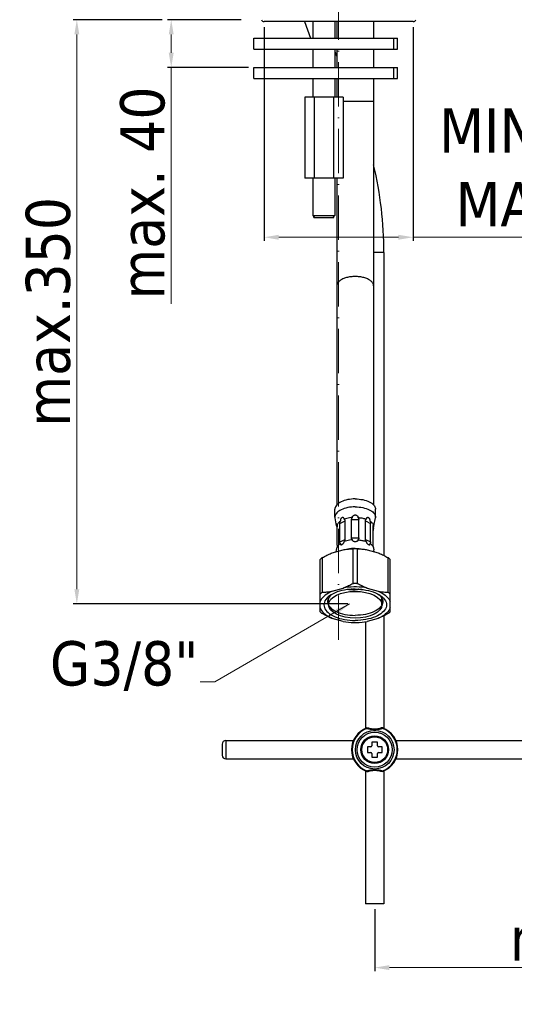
# Model space of a CAD drawing. Header units: millimetres. Extents: x 768 to 1037, y 23 to 506.
# Tile 1 of 3: x 768 to 903, y 23 to 290. Entities that reach past the tile are written whole.
import ezdxf

# ---------------------------------------------------------------- set-up
doc = ezdxf.new("R2010")
doc.units = ezdxf.units.MM
doc.linetypes.add('ACAD_ISO10W100', pattern=[18, 12, -3, 0, -3])
doc.layers.add('02___PRT_ALL_AXES', color=7, linetype='Continuous')
doc.layers.add('3_ALL_AXES', color=7, linetype='Continuous')
doc.layers.add('ASSE', color=1, linetype='ACAD_ISO10W100', lineweight=13)
doc.layers.add('COSTRUZIONE', color=4, linetype='Continuous', lineweight=13)
doc.styles.get("Standard").update_dxf_attribs({"font": 'tahoma.ttf'})
doc.dimstyles.new('ISO-25', dxfattribs={"dimtxt": 12, "dimasz": 4, "dimexe": 1, "dimexo": 1.5, "dimgap": 1.5, "dimtad": 1, "dimdec": 0, "dimtxsty": 'Standard', "dimcen": 2.5, "dimclrd": 7, "dimclre": 7, "dimclrt": 7, "dimadec": 0, "dimazin": 0, "dimtfac": 1, "dimtdec": 0, "dimtmove": 0, "dimatfit": 3, "dimfxl": 1, "dimlwd": 13, "dimarcsym": 0})

# ---------------------------------------------------------------- blocks, each defined once
blk = doc.blocks.new('*D14')
at = {"layer": 'COSTRUZIONE', "color": 7, "lineweight": -2, "transparency": 16777216}
for p, q in [((828.37, 290.46), (808.42, 290.46)), ((830.37, 277.46), (808.42, 277.46))]:
    blk.add_line(p, q, dxfattribs=at)
at = {"layer": 'COSTRUZIONE', "color": 7, "lineweight": 13, "transparency": 16777216}
for p, q in [((809.42, 286.46), (809.42, 281.46)), ((809.42, 277.46), (809.42, 213.35))]:
    blk.add_line(p, q, dxfattribs=at)
at = {"layer": 'COSTRUZIONE', "color": 7, "transparency": 16777216}
for points in [[(808.75, 286.46), (810.08, 286.46), (809.42, 290.46)], [(808.75, 281.46), (810.08, 281.46), (809.42, 277.46)]]:
    blk.add_solid(points, dxfattribs=at)
at = {"layer": 'Defpoints', "color": 0, "transparency": 16777216}
for p in [(829.87, 290.46), (809.42, 277.46), (831.87, 277.46)]:
    blk.add_point(p, dxfattribs=at)
at = {"layer": 'COSTRUZIONE', "color": 7, "transparency": 16777216, "insert": (801.67, 243.4), "char_height": 12, "attachment_point": 5, "rotation": 90}
blk.add_mtext('max. 40', dxfattribs=at)
blk = doc.blocks.new('*D10')
at = {"layer": 'COSTRUZIONE', "color": 7, "lineweight": -2, "transparency": 16777216}
for p, q in [((806.92, 290.46), (782.79, 290.46)), ((857.36, 131.83), (782.79, 131.83))]:
    blk.add_line(p, q, dxfattribs=at)
at = {"layer": 'COSTRUZIONE', "color": 7, "lineweight": 13, "transparency": 16777216}
blk.add_line((783.79, 286.46), (783.79, 135.83), dxfattribs=at)
at = {"layer": 'COSTRUZIONE', "color": 7, "transparency": 16777216}
for points in [[(783.12, 286.46), (784.46, 286.46), (783.79, 290.46)], [(783.12, 135.83), (784.46, 135.83), (783.79, 131.83)]]:
    blk.add_solid(points, dxfattribs=at)
at = {"layer": 'Defpoints', "color": 0, "transparency": 16777216}
for p in [(808.42, 290.46), (783.79, 131.83), (858.86, 131.83)]:
    blk.add_point(p, dxfattribs=at)
at = {"layer": 'COSTRUZIONE', "color": 7, "transparency": 16777216, "insert": (776.04, 211.14), "char_height": 12, "attachment_point": 5, "rotation": 90}
blk.add_mtext('max.350', dxfattribs=at)
blk = doc.blocks.new('*D18')
at = {"layer": 'COSTRUZIONE', "color": 7, "lineweight": -2, "transparency": 16777216}
for p, q in [((1004.87, 54.44), (1004.87, 32.1)), ((864.67, 48.94), (864.67, 32.1))]:
    blk.add_line(p, q, dxfattribs=at)
at = {"layer": 'COSTRUZIONE', "color": 7, "lineweight": 13, "transparency": 16777216}
blk.add_line((868.67, 33.1), (1000.87, 33.1), dxfattribs=at)
at = {"layer": 'COSTRUZIONE', "color": 7, "transparency": 16777216}
for points in [[(868.67, 33.77), (868.67, 32.43), (864.67, 33.1)], [(1000.87, 33.77), (1000.87, 32.43), (1004.87, 33.1)]]:
    blk.add_solid(points, dxfattribs=at)
at = {"layer": 'Defpoints', "color": 0, "transparency": 16777216}
for p in [(1004.87, 55.94), (864.67, 50.44), (1004.87, 33.1)]:
    blk.add_point(p, dxfattribs=at)
at = {"layer": 'COSTRUZIONE', "color": 7, "transparency": 16777216, "insert": (934.77, 40.87), "char_height": 12, "attachment_point": 5}
blk.add_mtext('max. 180', dxfattribs=at)
blk = doc.blocks.new('*D20')
at = {"layer": 'COSTRUZIONE', "color": 7, "lineweight": -2, "transparency": 16777216}
for p, q in [((834.62, 288.46), (834.62, 230.39)), ((875.12, 288.46), (875.12, 230.39))]:
    blk.add_line(p, q, dxfattribs=at)
at = {"layer": 'COSTRUZIONE', "color": 7, "lineweight": 13, "transparency": 16777216}
for p, q in [((838.62, 231.39), (871.12, 231.39)), ((875.12, 231.39), (963.79, 231.39))]:
    blk.add_line(p, q, dxfattribs=at)
at = {"layer": 'COSTRUZIONE', "color": 7, "transparency": 16777216}
for points in [[(838.62, 232.06), (838.62, 230.72), (834.62, 231.39)], [(871.12, 232.06), (871.12, 230.72), (875.12, 231.39)]]:
    blk.add_solid(points, dxfattribs=at)
at = {"layer": 'Defpoints', "color": 0, "transparency": 16777216}
for p in [(834.62, 289.96), (875.12, 289.96), (875.12, 231.39)]:
    blk.add_point(p, dxfattribs=at)
at = {"layer": 'COSTRUZIONE', "color": 7, "transparency": 16777216, "insert": (921.46, 250.1), "char_height": 12, "attachment_point": 5}
blk.add_mtext('MIN. Ø33,5\\PMAX. Ø37', dxfattribs=at)

msp = doc.modelspace()

# ---------------------------------------------------------------- linework, layer by layer
at = {"color": 7, "linetype": 'Continuous'}
for p, q in [((845.6, 289.96), (847.24, 285.46)), ((854.37, 289.96), (854.37, 285.46)), ((864.37, 289.96), (864.37, 285.46)), ((853.87, 281.86), (854.37, 280.48)), ((854.37, 282.46), (854.37, 277.46)), ((864.37, 282.46), (864.37, 277.46)), ((854.37, 274.46), (854.37, 269.46)), ((864.37, 274.46), (864.37, 158.74)), ((845.68, 269.46), (845.68, 247.46)), ((856.07, 269.46), (845.68, 269.46)), ((848.27, 269.46), (848.27, 247.46)), ((853.47, 269.46), (853.47, 247.46)), ((856.07, 269.46), (856.07, 247.46)), ((864.37, 268.22), (856.07, 268.22)), ((856.07, 247.46), (845.68, 247.46)), ((854.37, 247.46), (854.37, 158.74)), ((848.37, 236.76), (847.87, 237.26)), ((847.87, 237.26), (853.87, 237.26)), ((848.17, 236.76), (848.17, 236.96)), ((848.17, 236.76), (853.57, 236.76)), ((853.37, 236.76), (853.87, 237.26)), ((853.57, 236.76), (853.57, 236.96)), ((867.17, 227.25), (864.37, 227.25)), ((867.17, 227.25), (867.17, 145)), ((854.41, 152.54), (854.43, 152.46)), ((854.47, 147.79), (854.47, 152.81)), ((855.2, 153.69), (856.61, 154.4)), ((855.2, 148.67), (855.2, 153.69)), ((855.34, 154.4), (855.35, 154.32)), ((856.61, 149.37), (856.61, 154.4)), ((858.38, 149.74), (858.38, 154.76)), ((858.38, 154.76), (860.37, 154.76)), ((860.37, 149.74), (860.37, 154.76)), ((862.13, 149.37), (862.13, 154.4)), ((862.13, 154.4), (863.54, 153.69)), ((862.36, 154.92), (862.35, 154.84)), ((863.54, 148.67), (863.54, 153.69)), ((864.27, 147.79), (864.27, 152.81)), ((864.42, 152.96), (864.44, 153.05)), ((858.38, 149.74), (860.37, 149.74)), ((854.4, 146.99), (854.41, 147.07)), ((854.41, 147.07), (854.43, 147.14)), ((854.5, 147.34), (854.43, 147.14)), ((854.61, 147.53), (854.5, 147.34)), ((855.2, 148.67), (856.61, 149.37)), ((856.39, 148.71), (856.4, 148.78)), ((862.13, 149.37), (863.54, 148.67)), ((863.4, 148.19), (863.39, 148.26)), ((864.27, 147.27), (864.32, 147.14)), ((850.45, 135.02), (850.45, 144.42)), ((853.15, 145.7), (856.09, 146.54)), ((858.79, 137.43), (858.79, 146.82)), ((859.95, 137.43), (859.95, 146.82)), ((862.65, 146.54), (865.59, 145.7)), ((864.4, 146.73), (864.42, 146.64)), ((864.42, 146.64), (864.44, 146.56)), ((868.29, 135.02), (868.29, 144.42)), ((849.87, 129.71), (849.87, 143.91)), ((868.87, 129.71), (868.87, 143.91)), ((853.15, 135.3), (856.09, 136.15)), ((862.65, 136.15), (865.59, 135.3)), ((852.12, 131.61), (852.12, 133.43)), ((866.62, 131.61), (866.62, 133.43)), ((850.25, 130.04), (850.51, 129.7)), ((867.17, 128.62), (867.17, 98.04)), ((868.5, 130.04), (868.23, 129.7)), ((856.09, 127.08), (853.15, 127.92)), ((862.17, 126.99), (862.17, 98.04)), ((865.59, 127.92), (862.65, 127.08)), ((860.11, 96.6), (860.11, 96.6)), ((862.56, 98.04), (862.51, 98.17)), ((866.78, 98.04), (866.83, 98.17)), ((869.23, 96.6), (869.23, 96.6)), ((823.23, 93.76), (823.23, 90.76)), ((824.23, 94.76), (824.23, 89.76)), ((824.23, 94.76), (858.89, 94.76)), ((865.42, 94.27), (863.92, 94.27)), ((863.92, 94.27), (863.92, 93.32)), ((865.42, 93.32), (865.42, 94.27)), ((870.45, 94.76), (961.37, 94.76)), ((863.62, 93.02), (862.67, 93.02)), ((862.67, 93.02), (862.67, 91.52)), ((862.67, 91.52), (863.62, 91.52)), ((863.92, 91.22), (863.92, 90.27)), ((865.42, 90.27), (865.42, 91.22)), ((866.67, 93.02), (865.72, 93.02)), ((865.72, 91.52), (866.67, 91.52)), ((866.67, 91.52), (866.67, 93.02)), ((824.23, 89.76), (858.9, 89.76)), ((863.92, 90.27), (865.42, 90.27)), ((870.44, 89.76), (961.37, 89.76)), ((860.11, 87.93), (860.11, 87.93)), ((862.17, 86.49), (862.17, 50.44)), ((862.56, 86.5), (862.51, 86.36)), ((866.78, 86.5), (866.83, 86.36)), ((867.17, 86.49), (867.17, 50.44)), ((869.23, 87.93), (869.23, 87.93)), ((867.17, 50.44), (862.17, 50.44))]:
    msp.add_line(p, q, dxfattribs=at)
for points in [[(859.37, 220.72), (859.06, 220.71), (858.76, 220.7), (858.45, 220.67), (858.15, 220.64), (857.86, 220.6), (857.57, 220.55), (857.28, 220.49), (857.01, 220.42), (856.74, 220.34), (856.48, 220.26), (856.24, 220.16), (856, 220.06), (855.78, 219.96), (855.58, 219.84), (855.38, 219.72), (855.2, 219.6), (855.04, 219.47), (854.9, 219.33), (854.77, 219.19), (854.66, 219.05), (854.56, 218.9), (854.49, 218.75), (854.43, 218.6), (854.39, 218.45), (854.38, 218.29), (854.37, 218.22)], [(864.37, 218.22), (864.37, 218.29), (864.35, 218.45), (864.31, 218.6), (864.26, 218.75), (864.18, 218.9), (864.09, 219.05), (863.98, 219.19), (863.85, 219.33), (863.7, 219.47), (863.54, 219.6), (863.36, 219.72), (863.17, 219.84), (862.96, 219.96), (862.74, 220.06), (862.51, 220.16), (862.26, 220.26), (862, 220.34), (861.74, 220.42), (861.46, 220.49), (861.18, 220.55), (860.89, 220.6), (860.59, 220.64), (860.29, 220.67), (859.99, 220.7), (859.68, 220.71), (859.37, 220.72)], [(856.4, 154.84), (856.39, 154.92), (856.37, 155), (856.35, 155.06), (856.31, 155.13), (856.26, 155.18), (856.21, 155.23), (856.14, 155.26), (856.07, 155.29), (856, 155.3), (855.92, 155.29), (855.83, 155.28), (855.75, 155.24), (855.68, 155.2), (855.61, 155.14), (855.54, 155.07), (855.49, 154.99), (855.44, 154.91), (855.4, 154.82), (855.37, 154.74), (855.35, 154.65), (855.34, 154.56), (855.34, 154.48), (855.34, 154.4)], [(858.63, 155.3), (858.23, 155.27), (857.84, 155.21), (857.46, 155.14), (857.09, 155.06), (856.73, 154.96), (856.4, 154.84)], [(858.38, 154.76), (858.39, 154.86), (858.41, 154.96), (858.44, 155.05), (858.49, 155.14), (858.56, 155.22), (858.63, 155.3)], [(858.63, 155.3), (858.63, 155.39), (858.64, 155.47), (858.66, 155.55), (858.7, 155.63), (858.75, 155.71), (858.81, 155.78), (858.89, 155.84), (858.97, 155.89), (859.06, 155.93), (859.16, 155.97), (859.26, 155.99), (859.37, 155.99)], [(859.37, 155.99), (859.46, 155.99), (859.55, 155.97), (859.63, 155.95), (859.71, 155.93), (859.78, 155.89), (859.85, 155.85), (859.91, 155.8), (859.96, 155.75), (860.01, 155.69), (860.05, 155.63), (860.08, 155.56), (860.1, 155.5), (860.11, 155.44), (860.11, 155.37), (860.11, 155.3)], [(860.11, 155.3), (860.19, 155.22), (860.25, 155.13), (860.3, 155.04), (860.34, 154.95), (860.36, 154.86), (860.37, 154.76)], [(860.11, 155.3), (860.38, 155.28), (860.64, 155.25), (860.9, 155.21), (861.16, 155.17), (861.41, 155.11), (861.66, 155.06), (861.89, 154.99), (862.13, 154.92), (862.35, 154.84)], [(863.39, 154.32), (863.4, 154.4), (863.41, 154.48), (863.4, 154.56), (863.39, 154.65), (863.37, 154.74), (863.34, 154.82), (863.31, 154.91), (863.26, 154.99), (863.2, 155.07), (863.14, 155.14), (863.07, 155.2), (862.99, 155.24), (862.91, 155.28), (862.83, 155.29), (862.75, 155.3), (862.67, 155.29), (862.6, 155.26), (862.54, 155.23), (862.48, 155.18), (862.44, 155.13), (862.4, 155.06), (862.37, 155), (862.36, 154.92)], [(854.43, 153.2), (854.41, 153.28), (854.4, 153.34), (854.38, 153.4), (854.36, 153.45), (854.34, 153.5), (854.33, 153.53), (854.31, 153.55), (854.29, 153.55), (854.28, 153.54), (854.27, 153.52), (854.26, 153.48), (854.26, 153.44), (854.26, 153.37), (854.27, 153.3), (854.28, 153.22), (854.29, 153.14), (854.31, 153.05)], [(854.31, 153.05), (854.33, 152.96), (854.34, 152.87)], [(854.34, 152.87), (854.38, 152.69), (854.4, 152.61), (854.41, 152.54)], [(855.35, 154.32), (855.13, 154.15), (854.92, 153.97), (854.75, 153.79), (854.61, 153.6), (854.5, 153.4), (854.43, 153.2)], [(854.43, 153.2), (854.44, 153.16), (854.45, 153.11), (854.46, 153.05), (854.47, 152.98), (854.47, 152.9), (854.47, 152.81)], [(854.47, 151.81), (854.47, 151.92), (854.47, 152.02), (854.46, 152.13), (854.45, 152.24), (854.44, 152.35), (854.43, 152.46)], [(855.2, 153.69), (855.21, 153.79), (855.22, 153.9), (855.24, 154), (855.27, 154.11), (855.31, 154.21), (855.35, 154.32)], [(856.4, 154.84), (856.46, 154.79), (856.51, 154.73), (856.56, 154.66), (856.59, 154.58), (856.6, 154.49), (856.61, 154.4)], [(862.13, 154.4), (862.14, 154.49), (862.16, 154.58), (862.19, 154.66), (862.23, 154.73), (862.28, 154.79), (862.35, 154.84)], [(863.39, 154.32), (863.44, 154.21), (863.48, 154.1), (863.5, 154), (863.52, 153.89), (863.54, 153.79), (863.54, 153.69)], [(863.39, 154.32), (863.55, 154.21), (863.69, 154.09), (863.82, 153.97), (863.94, 153.85), (864.04, 153.73), (864.13, 153.6), (864.21, 153.47), (864.27, 153.33), (864.32, 153.2)], [(864.27, 152.81), (864.27, 152.9), (864.28, 152.98), (864.29, 153.06), (864.29, 153.12), (864.31, 153.16), (864.32, 153.2)], [(864.32, 152.46), (864.31, 152.35), (864.29, 152.23), (864.29, 152.12), (864.28, 152.02), (864.27, 151.91), (864.27, 151.81)], [(864.44, 153.05), (864.45, 153.14), (864.47, 153.22), (864.48, 153.3), (864.49, 153.37), (864.49, 153.44), (864.49, 153.48), (864.48, 153.52), (864.47, 153.54), (864.45, 153.55), (864.44, 153.55), (864.42, 153.53), (864.4, 153.5), (864.38, 153.45), (864.36, 153.4), (864.35, 153.34), (864.33, 153.28), (864.32, 153.2)], [(864.32, 152.46), (864.33, 152.54), (864.35, 152.61)], [(864.35, 152.61), (864.38, 152.78), (864.4, 152.87), (864.42, 152.96)], [(858.63, 149.24), (858.56, 149.31), (858.5, 149.38), (858.45, 149.46), (858.41, 149.55), (858.39, 149.64), (858.38, 149.74)], [(860.37, 149.74), (860.36, 149.64), (860.34, 149.55), (860.3, 149.47), (860.25, 149.39), (860.19, 149.31), (860.11, 149.24)], [(854.47, 147.79), (854.47, 147.68), (854.47, 147.58), (854.46, 147.47), (854.45, 147.36), (854.44, 147.25), (854.43, 147.14)], [(855.35, 148.26), (855.13, 148.09), (854.92, 147.91), (854.75, 147.73), (854.61, 147.53)], [(855.35, 148.26), (855.31, 148.3), (855.27, 148.36), (855.24, 148.42), (855.22, 148.49), (855.21, 148.58), (855.2, 148.67)], [(855.35, 148.26), (855.34, 148.19), (855.34, 148.12), (855.34, 148.07), (855.35, 148.02), (855.37, 147.97), (855.4, 147.94), (855.44, 147.92), (855.49, 147.91), (855.54, 147.91), (855.61, 147.92), (855.68, 147.94), (855.76, 147.97), (855.83, 148.02), (855.92, 148.07), (856, 148.13), (856.07, 148.2), (856.14, 148.27), (856.21, 148.35), (856.26, 148.42), (856.31, 148.5), (856.35, 148.57), (856.37, 148.64), (856.39, 148.71)], [(856.61, 149.37), (856.6, 149.27), (856.59, 149.17), (856.56, 149.08), (856.51, 148.98), (856.46, 148.88), (856.4, 148.78)], [(858.63, 149.24), (858.23, 149.2), (857.84, 149.15), (857.46, 149.08), (857.09, 148.99), (856.73, 148.89), (856.4, 148.78)], [(859.37, 148.72), (859.26, 148.73), (859.15, 148.74), (859.06, 148.76), (858.96, 148.79), (858.88, 148.83), (858.81, 148.88), (858.75, 148.93), (858.7, 148.99), (858.66, 149.05), (858.64, 149.11), (858.63, 149.17), (858.63, 149.24)], [(860.11, 149.24), (860.11, 149.19), (860.11, 149.14), (860.1, 149.09), (860.08, 149.04), (860.05, 148.99), (860.01, 148.94), (859.97, 148.9), (859.91, 148.86), (859.86, 148.83), (859.79, 148.8), (859.71, 148.77), (859.63, 148.75), (859.55, 148.74), (859.46, 148.73), (859.37, 148.72)], [(860.11, 149.24), (860.38, 149.22), (860.64, 149.19), (860.9, 149.15), (861.16, 149.1), (861.41, 149.05), (861.66, 148.99), (861.89, 148.93), (862.13, 148.86), (862.35, 148.78)], [(862.35, 148.78), (862.28, 148.88), (862.23, 148.98), (862.19, 149.08), (862.16, 149.18), (862.14, 149.28), (862.13, 149.37)], [(862.35, 148.78), (862.36, 148.71), (862.37, 148.64), (862.4, 148.57), (862.44, 148.5), (862.48, 148.42), (862.54, 148.35), (862.6, 148.27), (862.67, 148.2), (862.75, 148.13), (862.83, 148.07), (862.91, 148.02), (862.99, 147.97), (863.07, 147.94), (863.14, 147.92), (863.2, 147.91), (863.26, 147.91), (863.31, 147.92), (863.34, 147.94), (863.37, 147.97), (863.39, 148.02), (863.4, 148.07), (863.41, 148.12), (863.4, 148.19)], [(863.54, 148.67), (863.54, 148.58), (863.52, 148.49), (863.5, 148.42), (863.47, 148.35), (863.44, 148.3), (863.39, 148.26)], [(863.39, 148.26), (863.55, 148.15), (863.69, 148.03), (863.82, 147.91), (863.94, 147.79), (864.04, 147.66), (864.13, 147.53)], [(864.13, 147.53), (864.21, 147.4), (864.27, 147.27)], [(864.32, 147.14), (864.31, 147.26), (864.29, 147.37), (864.29, 147.48), (864.28, 147.59), (864.27, 147.69), (864.27, 147.79)], [(864.32, 147.14), (864.33, 147.07), (864.35, 146.99), (864.36, 146.91), (864.4, 146.73)], [(850.45, 144.42), (850.35, 144.33), (850.25, 144.25), (850.15, 144.17), (850.05, 144.08), (849.96, 144), (849.87, 143.91)], [(850.45, 144.42), (850.76, 144.58), (851.07, 144.74), (851.37, 144.9), (851.67, 145.05), (851.97, 145.19), (852.26, 145.32), (852.56, 145.45), (852.86, 145.58), (853.15, 145.7)], [(854.31, 146.56), (854.33, 146.64), (854.34, 146.73), (854.36, 146.82), (854.4, 146.99)], [(856.09, 146.54), (856.39, 146.6), (856.69, 146.64), (856.98, 146.68), (857.28, 146.72), (857.58, 146.75), (857.88, 146.78), (858.18, 146.8), (858.49, 146.81), (858.79, 146.82)], [(859.95, 146.82), (859.82, 146.83), (859.7, 146.83), (859.57, 146.83), (859.44, 146.83), (859.31, 146.83), (859.18, 146.83), (859.05, 146.83), (858.92, 146.83), (858.79, 146.82)], [(859.95, 146.82), (860.26, 146.81), (860.57, 146.8), (860.87, 146.78), (861.17, 146.75), (861.47, 146.72), (861.76, 146.68), (862.06, 146.64), (862.36, 146.6), (862.65, 146.54)], [(865.59, 145.7), (865.89, 145.58), (866.19, 145.45), (866.48, 145.32), (866.78, 145.19), (867.08, 145.04), (867.38, 144.9), (867.68, 144.74), (867.99, 144.58), (868.29, 144.42)], [(868.29, 144.42), (868.4, 144.33), (868.5, 144.25), (868.6, 144.17), (868.69, 144.08), (868.78, 144), (868.87, 143.91)], [(856.09, 136.15), (856.39, 136.27), (856.69, 136.4), (856.98, 136.53), (857.28, 136.66), (857.58, 136.8), (857.88, 136.95), (858.18, 137.11), (858.49, 137.27), (858.79, 137.43)], [(862.65, 136.15), (861.94, 136.26), (861.22, 136.35), (860.49, 136.41), (859.75, 136.44), (859, 136.44), (858.26, 136.41), (857.53, 136.35), (856.81, 136.26), (856.09, 136.15)], [(858.79, 137.43), (858.92, 137.43), (859.05, 137.44), (859.18, 137.44), (859.31, 137.44), (859.44, 137.44), (859.57, 137.44), (859.7, 137.44), (859.82, 137.43), (859.95, 137.43)], [(859.95, 137.43), (860.26, 137.26), (860.57, 137.1), (860.87, 136.95), (861.17, 136.8), (861.47, 136.66), (861.76, 136.52), (862.06, 136.39), (862.36, 136.27), (862.65, 136.15)], [(853.15, 135.3), (852.6, 135.05), (852.09, 134.78), (851.63, 134.49), (851.21, 134.19), (850.84, 133.86), (850.51, 133.53), (850.25, 133.18), (850.03, 132.83), (849.87, 132.46)], [(850.45, 135.02), (850.35, 134.94), (850.25, 134.86), (850.15, 134.78), (850.05, 134.69), (849.96, 134.61), (849.87, 134.52)], [(850.45, 135.02), (850.76, 135.03), (851.07, 135.05), (851.37, 135.07), (851.67, 135.1), (851.97, 135.13), (852.26, 135.16), (852.56, 135.2), (852.86, 135.25), (853.15, 135.3)], [(852.43, 134.07), (852.01, 133.74), (851.67, 133.41), (851.39, 133.07)], [(852.29, 133.71), (852.08, 133.36), (851.95, 133.01), (851.88, 132.66), (851.87, 132.48)], [(859.37, 127.99), (857.96, 128.06), (856.61, 128.26), (855.36, 128.59), (854.25, 129.05), (853.35, 129.6), (852.68, 130.22), (852.27, 130.9), (852.12, 131.61), (852.26, 132.32), (852.67, 133), (853.33, 133.62), (854.25, 134.18), (855.34, 134.63), (856.59, 134.96), (857.94, 135.17), (859.37, 135.24)], [(852.88, 134.36), (852.55, 134.04), (852.29, 133.71)], [(859.37, 135.86), (858.62, 135.85), (857.89, 135.8), (857.17, 135.72), (856.47, 135.61), (855.78, 135.47), (855.12, 135.29), (854.5, 135.1), (853.91, 134.87), (853.36, 134.62), (852.86, 134.35), (852.43, 134.07)], [(859.37, 135.78), (859.2, 135.78), (859.02, 135.79), (858.84, 135.79), (858.67, 135.8), (858.49, 135.81), (858.29, 135.82)], [(859.37, 135.86), (860.12, 135.85), (860.86, 135.8), (861.57, 135.72), (862.28, 135.61), (862.97, 135.47), (863.62, 135.29), (864.25, 135.1), (864.84, 134.87), (865.38, 134.62), (865.88, 134.35), (866.31, 134.07)], [(860.46, 135.82), (860.28, 135.81), (860.11, 135.8), (859.93, 135.79), (859.75, 135.79), (859.58, 135.78), (859.37, 135.78)], [(859.37, 135.24), (860.78, 135.17), (862.14, 134.97), (863.38, 134.63), (864.5, 134.18), (865.4, 133.63), (866.07, 133.01), (866.48, 132.33), (866.62, 131.61), (866.48, 130.91), (866.08, 130.23), (865.41, 129.61), (864.5, 129.05), (863.41, 128.6), (862.16, 128.27), (860.81, 128.06), (859.37, 127.99)], [(865.59, 135.3), (866.15, 135.05), (866.65, 134.78), (867.12, 134.49), (867.54, 134.19), (867.91, 133.86), (868.23, 133.53), (868.5, 133.18), (868.71, 132.83), (868.87, 132.46)], [(865.59, 135.3), (865.89, 135.25), (866.19, 135.2), (866.48, 135.16), (866.78, 135.13), (867.08, 135.1), (867.38, 135.07), (867.68, 135.05), (867.99, 135.03), (868.29, 135.02)], [(865.87, 134.36), (866.19, 134.04), (866.46, 133.71)], [(866.31, 134.07), (866.73, 133.74), (867.07, 133.41), (867.36, 133.07)], [(866.46, 133.71), (866.66, 133.36), (866.8, 133.01), (866.86, 132.66), (866.87, 132.48)], [(868.29, 135.02), (868.4, 134.94), (868.5, 134.86), (868.6, 134.78), (868.69, 134.69), (868.78, 134.61), (868.87, 134.52)], [(851.39, 133.07), (851.16, 132.71), (851, 132.35), (850.91, 131.98), (850.87, 131.61), (850.91, 131.24), (851, 130.88), (851.16, 130.51), (851.39, 130.16), (851.67, 129.82), (852.01, 129.49), (852.41, 129.18), (852.86, 128.88), (853.36, 128.61)], [(851.87, 132.48), (851.88, 132.3), (851.95, 131.95)], [(851.95, 131.95), (852.08, 131.6), (852.29, 131.25), (852.55, 130.92), (852.88, 130.61), (853.26, 130.3), (853.7, 130.02), (854.2, 129.77), (854.74, 129.53), (855.32, 129.33), (855.94, 129.15), (856.59, 129), (857.26, 128.88), (857.95, 128.8), (858.66, 128.75), (859.37, 128.73)], [(866.8, 131.95), (866.66, 131.6), (866.46, 131.25), (866.19, 130.92), (865.87, 130.61), (865.48, 130.3), (865.04, 130.02), (864.55, 129.77), (864.01, 129.53), (863.43, 129.33), (862.81, 129.15), (862.16, 129), (861.49, 128.88), (860.79, 128.8), (860.09, 128.75), (859.37, 128.73)], [(867.36, 133.07), (867.58, 132.71), (867.74, 132.35), (867.84, 131.98), (867.87, 131.61), (867.84, 131.24), (867.74, 130.88), (867.58, 130.51), (867.36, 130.16), (867.07, 129.82), (866.73, 129.49), (866.34, 129.18), (865.88, 128.88), (865.38, 128.61)], [(866.87, 132.48), (866.86, 132.3), (866.8, 131.95)], [(849.87, 130.77), (850.03, 130.4), (850.25, 130.04)], [(849.87, 129.71), (849.96, 129.62), (850.05, 129.54), (850.15, 129.45), (850.25, 129.37), (850.35, 129.29), (850.45, 129.2)], [(853.15, 127.92), (852.86, 128.04), (852.56, 128.17), (852.26, 128.3), (851.96, 128.43), (851.67, 128.58), (851.37, 128.72), (851.06, 128.88), (850.76, 129.04), (850.45, 129.2)], [(850.51, 129.7), (850.84, 129.37), (851.21, 129.04), (851.63, 128.74), (852.09, 128.45), (852.6, 128.18), (853.15, 127.92)], [(853.36, 128.61), (853.91, 128.36), (854.5, 128.13), (855.12, 127.93), (855.78, 127.76), (856.47, 127.62), (857.17, 127.51), (857.89, 127.43), (858.62, 127.38), (859.37, 127.36)], [(865.38, 128.61), (864.84, 128.36), (864.25, 128.13), (863.62, 127.93), (862.97, 127.76), (862.28, 127.62), (861.57, 127.51), (860.86, 127.43), (860.12, 127.38), (859.37, 127.36)], [(868.23, 129.7), (867.91, 129.37), (867.54, 129.04), (867.12, 128.74), (866.65, 128.45), (866.15, 128.18), (865.59, 127.92)], [(868.29, 129.2), (867.98, 129.04), (867.68, 128.88), (867.38, 128.72), (867.08, 128.57), (866.78, 128.43), (866.48, 128.3), (866.18, 128.17), (865.89, 128.04), (865.59, 127.92)], [(868.87, 129.71), (868.78, 129.62), (868.69, 129.54), (868.6, 129.45), (868.5, 129.37), (868.4, 129.29), (868.29, 129.2)], [(868.87, 130.77), (868.71, 130.4), (868.5, 130.04)], [(856.09, 127.08), (856.81, 126.96), (857.53, 126.88), (858.26, 126.82), (859, 126.79), (859.75, 126.79), (860.49, 126.82), (861.22, 126.88), (861.94, 126.96), (862.65, 127.08)], [(862.51, 98.17), (862.55, 98.18), (862.59, 98.19), (862.63, 98.2), (862.67, 98.2), (862.72, 98.2), (862.76, 98.2), (862.81, 98.19), (862.85, 98.17), (862.89, 98.16), (862.97, 98.12)], [(862.56, 98.04), (862.59, 98.06), (862.63, 98.09), (862.66, 98.12), (862.69, 98.14), (862.73, 98.15), (862.76, 98.16), (862.79, 98.17), (862.82, 98.17), (862.85, 98.17), (862.88, 98.16), (862.91, 98.15)], [(866.78, 98.04), (866.7, 98), (866.62, 97.97), (866.53, 97.94), (866.44, 97.91), (866.34, 97.88), (866.23, 97.85), (866.12, 97.83), (866.01, 97.8), (865.89, 97.78), (865.77, 97.77), (865.65, 97.75), (865.52, 97.74), (865.39, 97.73), (865.25, 97.72), (865.12, 97.71), (864.98, 97.71), (864.84, 97.7), (864.7, 97.7), (864.56, 97.7), (864.42, 97.7), (864.28, 97.71), (864.14, 97.72), (864.01, 97.72), (863.88, 97.73), (863.75, 97.75), (863.62, 97.76), (863.5, 97.78), (863.38, 97.8), (863.26, 97.82), (863.15, 97.84), (863.04, 97.87), (862.93, 97.9), (862.83, 97.93), (862.73, 97.96), (862.64, 98), (862.56, 98.04)], [(866.43, 98.15), (866.38, 98.12), (866.28, 98.08), (866.17, 98.04), (866.06, 98.01), (865.94, 97.97), (865.8, 97.95), (865.67, 97.92), (865.52, 97.9), (865.38, 97.88), (865.22, 97.87), (865.07, 97.86), (864.91, 97.85), (864.75, 97.85), (864.59, 97.85), (864.43, 97.85), (864.28, 97.86), (864.12, 97.87), (863.97, 97.88), (863.82, 97.9), (863.68, 97.92), (863.54, 97.94), (863.41, 97.97), (863.29, 98.01), (863.17, 98.04), (863.06, 98.08), (862.97, 98.12)], [(866.83, 98.17), (866.79, 98.18), (866.75, 98.19), (866.71, 98.2), (866.67, 98.2), (866.63, 98.2), (866.58, 98.2), (866.54, 98.19), (866.5, 98.18), (866.45, 98.16), (866.43, 98.15)], [(866.78, 98.04), (866.75, 98.06), (866.71, 98.09), (866.68, 98.12), (866.65, 98.14), (866.61, 98.15), (866.58, 98.16), (866.55, 98.17), (866.52, 98.17), (866.49, 98.17), (866.46, 98.16), (866.43, 98.15)], [(862.51, 86.36), (862.55, 86.35), (862.59, 86.34), (862.63, 86.33), (862.67, 86.33), (862.71, 86.33), (862.76, 86.33), (862.8, 86.34), (862.84, 86.35), (862.89, 86.37), (862.91, 86.38)], [(862.56, 86.5), (862.64, 86.53), (862.73, 86.57), (862.83, 86.6), (862.93, 86.63), (863.03, 86.66), (863.14, 86.69), (863.26, 86.71), (863.37, 86.73), (863.5, 86.75), (863.62, 86.77), (863.75, 86.78), (863.87, 86.8), (864.01, 86.81), (864.14, 86.82), (864.28, 86.82), (864.41, 86.83), (864.56, 86.83), (864.7, 86.83), (864.84, 86.83), (864.98, 86.82), (865.11, 86.82), (865.25, 86.81), (865.38, 86.8), (865.52, 86.79), (865.64, 86.78), (865.77, 86.76), (865.89, 86.75), (866.01, 86.73), (866.12, 86.71), (866.23, 86.68), (866.34, 86.65), (866.44, 86.63), (866.53, 86.6), (866.62, 86.56), (866.7, 86.53), (866.78, 86.5)], [(862.56, 86.5), (862.59, 86.47), (862.63, 86.44), (862.66, 86.41), (862.69, 86.4), (862.73, 86.38), (862.76, 86.37), (862.79, 86.36), (862.82, 86.36), (862.85, 86.36), (862.88, 86.37), (862.91, 86.38)], [(862.91, 86.38), (862.96, 86.41), (863.06, 86.45), (863.17, 86.49), (863.28, 86.52), (863.41, 86.56), (863.54, 86.59), (863.67, 86.61), (863.82, 86.63), (863.97, 86.65), (864.12, 86.66), (864.27, 86.67), (864.43, 86.68), (864.59, 86.68), (864.75, 86.68), (864.91, 86.68), (865.06, 86.67), (865.22, 86.66), (865.37, 86.65), (865.52, 86.63), (865.66, 86.61), (865.8, 86.59), (865.93, 86.56), (866.06, 86.53), (866.17, 86.49), (866.28, 86.45), (866.37, 86.41)], [(866.83, 86.36), (866.79, 86.35), (866.75, 86.34), (866.71, 86.33), (866.67, 86.33), (866.62, 86.33), (866.58, 86.33), (866.53, 86.34), (866.49, 86.36), (866.45, 86.37), (866.37, 86.41)], [(866.78, 86.5), (866.75, 86.47), (866.71, 86.44), (866.68, 86.41), (866.65, 86.4), (866.61, 86.38), (866.58, 86.37), (866.55, 86.36), (866.52, 86.36), (866.49, 86.36), (866.46, 86.37), (866.43, 86.38)]]:
    msp.add_lwpolyline(points, dxfattribs=at)
for radius in [5.25, 4.75, 3.75, 3.5]:
    msp.add_circle((864.67, 92.27), radius, dxfattribs=at)
for centre, radius, start, end in [((764.67, 227.25), 102.5, 0, 13.4108), ((864.67, 92.27), 6.29, 110.0881, 249.9119), ((864.67, 92.27), 6.14, 110.0881, 249.9119), ((864.67, 92.27), 6.14, 290.0881, 69.9119), ((864.67, 92.27), 6.29, 290.0881, 69.9119), ((824.23, 93.76), 1, 90, 180), ((863.62, 93.32), 0.3, 270, 0), ((863.62, 91.22), 0.3, 0, 90), ((865.72, 93.32), 0.3, 180, 270), ((865.72, 91.22), 0.3, 90, 180), ((824.23, 90.76), 1, 180, 270)]:
    msp.add_arc(centre, radius, start, end, dxfattribs=at)
at = {"layer": '02___PRT_ALL_AXES', "color": 7, "linetype": 'Continuous'}
for p, q in [((875.12, 289.96), (834.62, 289.96)), ((847.87, 289.96), (847.87, 285.46)), ((853.87, 289.96), (853.87, 285.46)), ((831.87, 282.46), (831.87, 285.46)), ((831.87, 285.46), (870.87, 285.46)), ((869.84, 282.46), (869.84, 285.46)), ((870.87, 282.46), (870.87, 285.46)), ((831.87, 282.46), (870.87, 282.46)), ((847.87, 282.46), (847.87, 277.46)), ((853.87, 282.46), (853.87, 277.46)), ((831.87, 274.46), (831.87, 277.46)), ((831.87, 277.46), (870.87, 277.46)), ((869.84, 274.46), (869.84, 277.46)), ((870.87, 274.46), (870.87, 277.46)), ((831.87, 274.46), (870.87, 274.46)), ((847.87, 274.46), (847.87, 269.46)), ((853.87, 274.46), (853.87, 269.46)), ((847.87, 247.46), (847.87, 237.26)), ((853.87, 247.46), (853.87, 237.26)), ((824.23, 94.76), (858.89, 94.76)), ((870.45, 94.76), (961.37, 94.76)), ((824.23, 89.76), (858.9, 89.76)), ((870.44, 89.76), (961.37, 89.76))]:
    msp.add_line(p, q, dxfattribs=at)
for centre, start, end in [((834.62, 290.71), 199.493, 270), ((875.12, 290.71), 270, 340.507)]:
    msp.add_arc(centre, 0.75, start, end, dxfattribs=at)
at = {"layer": '3_ALL_AXES', "color": 7, "linetype": 'Continuous'}
for p, q in [((853.87, 155.43), (853.87, 157.59)), ((854.31, 153.04), (853.9, 155.17)), ((864.44, 153.04), (864.85, 155.17)), ((864.87, 155.43), (864.87, 157.59)), ((854.2, 146), (854.31, 146.56)), ((858.85, 146.91), (858.33, 146.87)), ((859.37, 146.92), (858.85, 146.91)), ((859.37, 146.92), (859.9, 146.91)), ((859.9, 146.91), (860.41, 146.87)), ((864.55, 146), (864.44, 146.56))]:
    msp.add_line(p, q, dxfattribs=at)
for points in [[(859.37, 160.34), (858.84, 160.33), (858.33, 160.29), (857.82, 160.23), (857.33, 160.15), (856.85, 160.04), (856.4, 159.91), (855.97, 159.76), (855.58, 159.58), (855.22, 159.4), (854.89, 159.19), (854.61, 158.97), (854.37, 158.74), (854.18, 158.49), (854.03, 158.24), (853.93, 157.99), (853.88, 157.73), (853.87, 157.59)], [(859.37, 158.18), (858.85, 158.17), (858.33, 158.13), (857.82, 158.07), (857.33, 157.98), (856.85, 157.87), (856.4, 157.74), (855.97, 157.59), (855.58, 157.42), (855.22, 157.23), (854.89, 157.02), (854.61, 156.8), (854.37, 156.57), (854.18, 156.33), (854.03, 156.08), (853.93, 155.82), (853.88, 155.56), (853.87, 155.43)], [(859.37, 160.34), (859.9, 160.33), (860.42, 160.29), (860.92, 160.23), (861.42, 160.15), (861.89, 160.04), (862.35, 159.91), (862.77, 159.76), (863.17, 159.58), (863.53, 159.4), (863.85, 159.19), (864.14, 158.97), (864.38, 158.74), (864.57, 158.49), (864.72, 158.24), (864.82, 157.99), (864.87, 157.73), (864.87, 157.59)], [(859.37, 158.18), (859.9, 158.17), (860.41, 158.13), (860.92, 158.07), (861.42, 157.98), (861.89, 157.87), (862.35, 157.74), (862.77, 157.59), (863.17, 157.42), (863.53, 157.23), (863.85, 157.02), (864.14, 156.8), (864.38, 156.57), (864.57, 156.33), (864.72, 156.08), (864.82, 155.82), (864.87, 155.56), (864.87, 155.43)], [(853.87, 155.43), (853.88, 155.3), (853.9, 155.17)], [(864.87, 155.43), (864.87, 155.3), (864.85, 155.17)], [(858.33, 146.87), (857.82, 146.81), (857.34, 146.73)], [(860.41, 146.87), (860.92, 146.81), (861.4, 146.73)], [(857.6, 135.77), (858.06, 135.72), (858.71, 135.67), (859.37, 135.66)], [(861.14, 135.77), (860.68, 135.72), (860.03, 135.67), (859.37, 135.66)]]:
    msp.add_lwpolyline(points, dxfattribs=at)
at = {"layer": 'ASSE', "color": 7}
msp.add_line((854.87, 122.1), (854.87, 302), dxfattribs=at)

# ---------------------------------------------------------------- texts
at = {"layer": 'COSTRUZIONE', "color": 7, "insert": (816.76, 108.19), "char_height": 12, "attachment_point": 9}
msp.add_mtext('G3/8"', dxfattribs=at)

# ---------------------------------------------------------------- dimensions: what is measured, and where the dimension line sits
at = {"layer": 'COSTRUZIONE', "color": 7}
for base, p1, p2, text, picture, middle in [((783.79, 131.83), (808.42, 290.46), (858.86, 131.83), 'max.350', '*D10', (776.04, 211.14)), ((809.42, 277.46), (829.87, 290.46), (831.87, 277.46), 'max. 40', '*D14', (801.67, 243.4))]:
    dim = msp.add_linear_dim(base=base, p1=p1, p2=p2, angle=90, text=text, dimstyle='ISO-25', dxfattribs=at)
    dim.commit()
    dim.dimension.update_dxf_attribs({"geometry": picture, "text_midpoint": middle})
dim = msp.add_linear_dim(base=(875.12, 231.39), p1=(834.62, 289.96), p2=(875.12, 289.96), text='MIN. Ø33,5\\PMAX. Ø37', dimstyle='ISO-25', dxfattribs=at)
dim.commit()
dim.dimension.update_dxf_attribs({"geometry": '*D20', "text_midpoint": (921.46, 231.39), "dimtype": 160})
dim = msp.add_linear_dim(base=(1004.87, 33.1), p1=(864.67, 50.44), p2=(1004.87, 55.94), text='max. 180', dimstyle='ISO-25', dxfattribs=at)
dim.commit()
dim.dimension.update_dxf_attribs({"geometry": '*D18', "text_midpoint": (934.77, 40.87)})

# ---------------------------------------------------------------- leaders
at = {"layer": 'COSTRUZIONE', "color": 7, "annotation_type": 0, "has_hookline": 1, "hookline_direction": 1, "text_width": 40.52}
msp.add_leader([(857.86, 131.83), (821.26, 110.69), (817.26, 110.69)], dimstyle='ISO-25', override={"dimgap": 0.5, "dimtad": 0}, dxfattribs=at)

doc.saveas('drawing.dxf')
